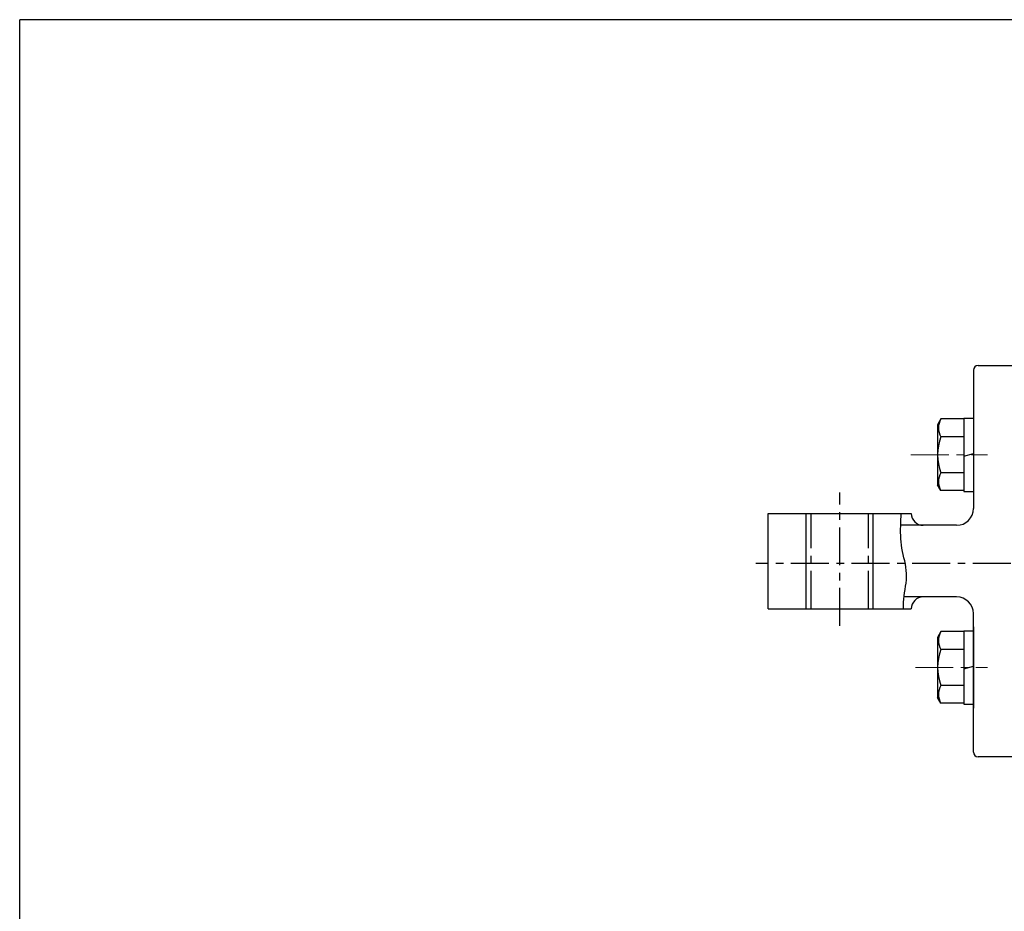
# Model space of a CAD drawing. Header units: millimetres. Extents: x -272 to 287, y -200 to 200.
# Tile 5 of 6: x -272 to -66, y 13 to 200. Entities that reach past the tile are written whole.
import ezdxf

# ---------------------------------------------------------------- set-up
doc = ezdxf.new("R2010")
doc.units = ezdxf.units.MM
doc.header["$LTSCALE"] = 0.25
doc.linetypes.add('CENTER', pattern=[50.8, 31.75, -6.35, 6.35, -6.35])
doc.layers.add('ZUWAKU', color=7, linetype='Continuous')

# ---------------------------------------------------------------- blocks, each defined once
blk = doc.blocks.new('DC_GROUP_Φ63_2')
at = {"color": 4, "linetype": 'Continuous', "lineweight": 25}
for p, q in [((-87.42, 94.61), (-87.39, 95.28)), ((-87.39, 95.28), (-87.36, 95.95)), ((-87.36, 95.95), (-87.32, 96.62)), ((-87.45, 93.27), (-87.44, 93.94)), ((-87.45, 92.6), (-87.45, 93.27)), ((-87.44, 93.94), (-87.42, 94.61)), ((-87.43, 91.93), (-87.45, 92.6)), ((-87.4, 91.25), (-87.43, 91.93)), ((-87.35, 90.58), (-87.4, 91.25)), ((-87.27, 89.92), (-87.35, 90.58)), ((-87.17, 89.25), (-87.27, 89.92)), ((-87.04, 88.59), (-87.17, 89.25)), ((-86.9, 87.93), (-87.04, 88.59)), ((-86.75, 87.27), (-86.9, 87.93)), ((-86.6, 86.61), (-86.75, 87.27)), ((-86.46, 85.95), (-86.6, 86.61)), ((-86.35, 85.29), (-86.46, 85.95)), ((-86.26, 84.63), (-86.35, 85.29)), ((-86.21, 83.97), (-86.26, 84.63)), ((-86.31, 81.96), (-86.24, 82.63)), ((-86.24, 82.63), (-86.2, 83.3)), ((-86.2, 83.3), (-86.21, 83.97)), ((-86.63, 79.96), (-86.51, 80.62)), ((-86.51, 80.62), (-86.4, 81.29)), ((-86.4, 81.29), (-86.31, 81.96)), ((-86.85, 77.96), (-86.81, 78.63)), ((-86.81, 78.63), (-86.73, 79.29)), ((-86.73, 79.29), (-86.63, 79.96)), ((-86.85, 77.29), (-86.85, 77.96)), ((-86.83, 76.62), (-86.85, 77.29))]:
    blk.add_line(p, q, dxfattribs=at)

msp = doc.modelspace()

# ---------------------------------------------------------------- linework, layer by layer
at = {"color": 4, "linetype": 'Continuous', "lineweight": 25}
for p, q in [((-72.214, 126.569), (-72.214, 97.569)), ((-71.214, 127.569), (-62.214, 127.569)), ((-79.018, 116.348), (-79.714, 115.143)), ((-74.214, 116.348), (-79.018, 116.348)), ((-74.214, 116.543), (-74.214, 101.143)), ((-74.214, 116.543), (-72.214, 116.543)), ((-72.214, 117.343), (-72.214, 100.343)), ((-79.714, 115.143), (-79.714, 102.543)), ((-74.214, 112.595), (-79.018, 112.595)), ((-74.214, 108.575), (-72.214, 109.111)), ((-74.214, 105.09), (-79.018, 105.09)), ((-79.018, 101.337), (-79.714, 102.543)), ((-74.214, 101.337), (-79.018, 101.337)), ((-74.214, 101.143), (-72.214, 101.143)), ((-115.214, 96.569), (-85.214, 96.569)), ((-115.214, 76.569), (-115.214, 96.569)), ((-107.214, 76.569), (-107.214, 96.569)), ((-93.214, 76.569), (-93.214, 96.569)), ((-75.714, 94.069), (-87.437, 94.069)), ((-75.714, 79.069), (-86.731, 79.069)), ((-115.214, 76.569), (-85.214, 76.569)), ((-72.214, 46.569), (-72.214, 75.569)), ((-72.214, 72.795), (-72.214, 55.795)), ((-79.018, 71.8), (-79.714, 70.595)), ((-79.714, 70.595), (-79.714, 57.995)), ((-74.214, 71.8), (-79.018, 71.8)), ((-74.214, 71.995), (-74.214, 56.595)), ((-74.214, 71.995), (-72.214, 71.995)), ((-74.214, 68.048), (-79.018, 68.048)), ((-74.214, 64.027), (-72.214, 64.563)), ((-74.214, 60.542), (-79.018, 60.542)), ((-79.018, 56.789), (-79.714, 57.995)), ((-74.214, 56.789), (-79.018, 56.789)), ((-74.214, 56.595), (-72.214, 56.595)), ((-62.214, 45.569), (-71.214, 45.569))]:
    msp.add_line(p, q, dxfattribs=at)
at = {"color": 4, "linetype": 'CENTER', "lineweight": 13}
for p, q in [((-85.283, 108.843), (-69.249, 108.843)), ((-84.366, 64.295), (-69.249, 64.295))]:
    msp.add_line(p, q, dxfattribs=at)
at = {"color": 4, "linetype": 'CENTER', "lineweight": 25}
for p, q in [((-100.214, 73.002), (-100.214, 100.922)), ((-106.214, 76.569), (-106.214, 96.569)), ((-94.214, 76.569), (-94.214, 96.569)), ((151.513, 86.069), (-117.784, 86.069))]:
    msp.add_line(p, q, dxfattribs=at)
at = {"color": 4, "linetype": 'Continuous', "lineweight": 25}
for centre, radius, start, end in [((-71.214, 126.569), 1, 90, 180), ((-75.768, 114.472), 3.753, 150.00001, 209.99999), ((-69.249, 108.843), 10.465, 158.98558, 201.01442), ((-75.768, 103.213), 3.753, 150.00001, 209.99999), ((-75.714, 97.569), 3.5, 270, 360), ((-82.714, 96.569), 2.5, 180, 270), ((-82.714, 76.569), 2.5, 90, 180), ((-75.714, 75.569), 3.5, 360, 90), ((-75.768, 69.924), 3.753, 150.00001, 209.99999), ((-69.249, 64.295), 10.465, 158.98558, 201.01442), ((-75.768, 58.666), 3.753, 150.00001, 209.99999), ((-71.214, 46.569), 1, 180, 270)]:
    msp.add_arc(centre, radius, start, end, dxfattribs=at)
at = {"layer": 'ZUWAKU', "color": 5, "linetype": 'Continuous', "lineweight": 25}
for p in [(281, 200), (-272, -194)]:
    msp.add_line(p, (-272, 200), dxfattribs=at)

# ---------------------------------------------------------------- block references
at = {"linetype": 'Continuous'}
msp.add_blockref('DC_GROUP_Φ63_2', (0, 0), dxfattribs=at)

doc.saveas('drawing.dxf')
